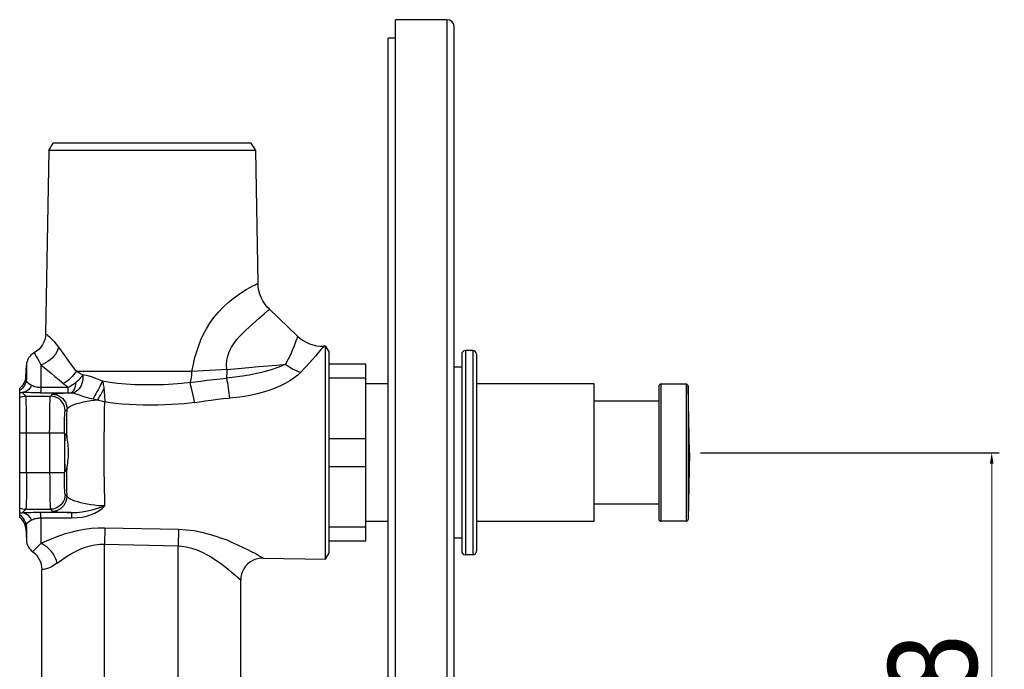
# Model space of a CAD drawing. Header units: millimetres. Extents: x 2514 to 3309, y -1320 to -667.
# Tile 3 of 9: x 2745 to 2879, y -1193 to -1105. Entities that reach past the tile are written whole.
import ezdxf

# ---------------------------------------------------------------- set-up
doc = ezdxf.new("R2010")
doc.units = ezdxf.units.MM
doc.layers.add('OGGETTO', color=7, linetype='Continuous', lineweight=25)
doc.styles.add('ISO', font='tahoma.ttf')
doc.dimstyles.new('ISO-25', dxfattribs={"dimtxt": 12, "dimasz": 1.5, "dimexe": 1, "dimexo": 1.5, "dimgap": 1.5, "dimtad": 1, "dimtxsty": 'ISO', "dimcen": 2.5, "dimclrd": 7, "dimclre": 7, "dimclrt": 7, "dimadec": 0, "dimazin": 0, "dimtfac": 1, "dimtmove": 0, "dimatfit": 3, "dimfxl": 1, "dimlwd": 13, "dimarcsym": 0})

# ---------------------------------------------------------------- blocks, each defined once
blk = doc.blocks.new('*D18')
at = {"layer": 'Defpoints', "color": 0, "transparency": 16777216}
for p in [(2836.33, -1163.9), (2877.37, -1163.9), (2852.21, -1231.9)]:
    blk.add_point(p, dxfattribs=at)
at = {"layer": 'OGGETTO', "color": 7, "lineweight": -2, "transparency": 16777216}
for p, q in [((2837.83, -1163.9), (2878.37, -1163.9)), ((2853.71, -1231.9), (2878.37, -1231.9))]:
    blk.add_line(p, q, dxfattribs=at)
at = {"layer": 'OGGETTO', "color": 7, "lineweight": 13, "transparency": 16777216}
blk.add_line((2877.37, -1230.4), (2877.37, -1165.4), dxfattribs=at)
at = {"layer": 'OGGETTO', "color": 7, "transparency": 16777216}
for points in [[(2877.12, -1165.4), (2877.62, -1165.4), (2877.37, -1163.9)], [(2877.12, -1230.4), (2877.62, -1230.4), (2877.37, -1231.9)]]:
    blk.add_solid(points, dxfattribs=at)
at = {"layer": 'OGGETTO', "color": 7, "transparency": 16777216, "insert": (2863.33, -1197.29), "char_height": 12, "attachment_point": 2, "rotation": 90, "style": 'ISO'}
blk.add_mtext('68', dxfattribs=at)

msp = doc.modelspace()

# ---------------------------------------------------------------- linework, layer by layer
at = {"layer": 'OGGETTO'}
for p, q in [((2796.418, -1305.152), (2796.418, -1105.152)), ((2803.418, -1105.152), (2796.418, -1105.152)), ((2803.418, -1105.152), (2803.418, -1305.152)), ((2804.418, -1304.152), (2804.418, -1106.152)), ((2795.418, -1302.652), (2795.418, -1107.652)), ((2796.418, -1107.652), (2795.418, -1107.652)), ((2749.377, -1122.901), (2749.978, -1121.901)), ((2776.859, -1121.901), (2749.978, -1121.901)), ((2777.46, -1122.901), (2776.859, -1121.901)), ((2749.377, -1122.901), (2748.943, -1147.772)), ((2777.46, -1122.901), (2749.377, -1122.901)), ((2777.774, -1140.913), (2777.46, -1122.901)), ((2779.325, -1144.446), (2783.145, -1148.086)), ((2747.368, -1150.359), (2747.37, -1150.363)), ((2786.919, -1149.461), (2786.679, -1149.465)), ((2786.919, -1178.342), (2786.919, -1149.461)), ((2786.919, -1149.461), (2787.418, -1150.294)), ((2787.418, -1177.509), (2787.418, -1150.294)), ((2805.418, -1150.552), (2805.418, -1177.252)), ((2805.918, -1150.052), (2805.918, -1177.752)), ((2806.918, -1150.052), (2805.918, -1150.052)), ((2806.918, -1150.052), (2806.918, -1177.752)), ((2807.418, -1150.552), (2807.418, -1177.252)), ((2746.237, -1153.62), (2746.321, -1152.015)), ((2746.321, -1152.015), (2746.321, -1153.872)), ((2748.284, -1151.979), (2748.284, -1155.058)), ((2792.418, -1151.901), (2787.418, -1151.901)), ((2792.418, -1175.901), (2792.418, -1151.901)), ((2766.084, -1152.867), (2753.069, -1152.867)), ((2768.806, -1152.866), (2766.084, -1152.867)), ((2805.418, -1152.302), (2804.418, -1152.302)), ((2746.235, -1153.654), (2746.2, -1153.905)), ((2746.237, -1153.61), (2746.235, -1153.654)), ((2746.237, -1153.611), (2746.237, -1153.61)), ((2746.237, -1153.654), (2746.237, -1153.62)), ((2768.664, -1154.81), (2768.568, -1154.37)), ((2792.418, -1153.802), (2787.418, -1153.802)), ((2795.418, -1154.552), (2792.418, -1154.552)), ((2823.418, -1154.552), (2807.418, -1154.552)), ((2823.418, -1173.251), (2823.418, -1154.552)), ((2832.468, -1154.602), (2832.468, -1173.202)), ((2835.874, -1154.602), (2832.468, -1154.602)), ((2835.874, -1154.602), (2835.874, -1173.202)), ((2745.418, -1172.674), (2745.418, -1155.129)), ((2746.249, -1156.233), (2745.745, -1155.729)), ((2748.25, -1155.774), (2751.979, -1155.777)), ((2752.013, -1155.057), (2748.284, -1155.058)), ((2749.846, -1155.975), (2749.588, -1156.233)), ((2751.979, -1155.777), (2752.093, -1155.777)), ((2752.093, -1155.777), (2752.214, -1155.779)), ((2752.214, -1155.779), (2752.385, -1155.781)), ((2768.781, -1155.343), (2768.664, -1154.81)), ((2768.91, -1155.93), (2768.781, -1155.343)), ((2769.042, -1156.526), (2768.91, -1155.93)), ((2832.168, -1154.902), (2832.168, -1172.902)), ((2836.331, -1163.902), (2836.174, -1154.896)), ((2836.174, -1154.896), (2836.174, -1172.907)), ((2746.249, -1156.233), (2749.588, -1156.233)), ((2755.374, -1156.608), (2755.586, -1156.648)), ((2755.586, -1156.648), (2755.784, -1156.684)), ((2755.784, -1156.684), (2755.974, -1156.717)), ((2769.167, -1157.087), (2769.042, -1156.526)), ((2832.168, -1156.902), (2823.418, -1156.902)), ((2751.587, -1158.232), (2751.844, -1157.974)), ((2745.418, -1161.23), (2751.486, -1161.23)), ((2746.35, -1166.573), (2746.35, -1161.23)), ((2749.487, -1161.23), (2749.487, -1166.573)), ((2751.486, -1161.23), (2751.486, -1166.573)), ((2751.593, -1161.401), (2751.768, -1161.401)), ((2792.418, -1162.001), (2787.418, -1162.001)), ((2836.331, -1163.902), (2836.174, -1172.907)), ((2745.418, -1166.573), (2751.486, -1166.573)), ((2751.768, -1166.401), (2751.593, -1166.401)), ((2751.82, -1166.968), (2751.815, -1165.997)), ((2792.418, -1165.802), (2787.418, -1165.802)), ((2751.844, -1169.829), (2751.587, -1169.571)), ((2745.744, -1172.074), (2746.249, -1171.57)), ((2746.249, -1171.57), (2749.588, -1171.57)), ((2752.428, -1172.025), (2748.25, -1172.029)), ((2749.588, -1171.57), (2749.846, -1171.827)), ((2832.168, -1170.902), (2823.418, -1170.902)), ((2748.284, -1172.745), (2748.284, -1176.215)), ((2748.284, -1172.745), (2752.462, -1172.746)), ((2795.418, -1173.252), (2792.418, -1173.252)), ((2823.418, -1173.252), (2807.418, -1173.252)), ((2835.874, -1173.202), (2832.468, -1173.202)), ((2746.235, -1174.15), (2746.2, -1173.898)), ((2746.235, -1174.15), (2746.237, -1174.193)), ((2746.237, -1174.193), (2746.235, -1174.15)), ((2746.237, -1174.183), (2746.321, -1175.788)), ((2746.28, -1173.99), (2746.299, -1173.957)), ((2746.299, -1173.957), (2746.321, -1173.931)), ((2746.321, -1173.931), (2746.321, -1175.788)), ((2756.97, -1174.128), (2756.918, -1176.325)), ((2766.97, -1174.333), (2756.97, -1174.128)), ((2766.97, -1174.333), (2766.918, -1176.557)), ((2792.418, -1174.001), (2787.418, -1174.001)), ((2792.418, -1175.901), (2787.418, -1175.901)), ((2805.418, -1175.502), (2804.418, -1175.502)), ((2756.918, -1212.978), (2756.918, -1176.325)), ((2756.918, -1176.325), (2766.918, -1176.557)), ((2766.918, -1196.044), (2766.918, -1176.557)), ((2786.919, -1178.342), (2787.418, -1177.509)), ((2778.47, -1178.198), (2778.43, -1178.174)), ((2778.47, -1178.198), (2786.919, -1178.342)), ((2806.918, -1177.752), (2805.918, -1177.752)), ((2748.418, -1239.768), (2748.418, -1179.757)), ((2775.418, -1201.901), (2775.418, -1181.197))]:
    msp.add_line(p, q, dxfattribs=at)
for points in [[(2768.806, -1152.866), (2768.998, -1151.9), (2769.214, -1150.995), (2769.451, -1150.158), (2769.719, -1149.365), (2770.02, -1148.594), (2770.369, -1147.837), (2770.774, -1147.074), (2771.243, -1146.316), (2771.785, -1145.562), (2772.384, -1144.835), (2773.032, -1144.156), (2773.706, -1143.529), (2774.397, -1142.966), (2775.058, -1142.476), (2775.65, -1142.079), (2776.182, -1141.754), (2776.65, -1141.487), (2777.045, -1141.275), (2777.361, -1141.114), (2777.59, -1141.001), (2777.728, -1140.934), (2777.774, -1140.913)], [(2779.325, -1144.446), (2778.985, -1144.089), (2778.681, -1143.699), (2778.419, -1143.284), (2778.199, -1142.844), (2778.022, -1142.382), (2777.891, -1141.903), (2777.808, -1141.41), (2777.774, -1140.913)], [(2777.911, -1145.666), (2778.607, -1145.067), (2779.121, -1144.622)], [(2779.121, -1144.622), (2779.27, -1144.492), (2779.325, -1144.446)], [(2773.515, -1152.602), (2773.489, -1151.966), (2773.539, -1151.355), (2773.658, -1150.783), (2773.862, -1150.213), (2774.188, -1149.588), (2774.558, -1149.002), (2774.897, -1148.555), (2775.257, -1148.15), (2775.661, -1147.723), (2776.095, -1147.294), (2776.556, -1146.863), (2777.023, -1146.441), (2777.483, -1146.036), (2777.911, -1145.666)], [(2748.943, -1147.772), (2748.911, -1148.162), (2748.827, -1148.548), (2748.694, -1148.917), (2748.514, -1149.267), (2748.287, -1149.593), (2748.017, -1149.888), (2747.707, -1150.146), (2747.368, -1150.359)], [(2748.943, -1147.772), (2748.981, -1147.8), (2749.087, -1147.88), (2749.247, -1148.008), (2749.457, -1148.195), (2749.725, -1148.455), (2750.033, -1148.78), (2750.359, -1149.161), (2750.697, -1149.601)], [(2783.145, -1148.086), (2783.133, -1148.128), (2783.093, -1148.253), (2783.023, -1148.464), (2782.92, -1148.757), (2782.786, -1149.122), (2782.618, -1149.557), (2782.413, -1150.057), (2782.164, -1150.617), (2781.862, -1151.233), (2781.51, -1151.904)], [(2783.145, -1148.086), (2783.511, -1148.403), (2783.908, -1148.683), (2784.327, -1148.922), (2784.768, -1149.121), (2785.229, -1149.276), (2785.704, -1149.386), (2786.19, -1149.45), (2786.679, -1149.465)], [(2747.37, -1150.363), (2747.42, -1150.434), (2747.512, -1150.597), (2747.652, -1150.833), (2747.832, -1151.142), (2748.042, -1151.527), (2748.284, -1151.979)], [(2750.697, -1149.601), (2750.589, -1149.92), (2750.442, -1150.233), (2750.264, -1150.53), (2750.055, -1150.811), (2749.814, -1151.076), (2749.545, -1151.319), (2749.253, -1151.535), (2748.942, -1151.72), (2748.615, -1151.87), (2748.284, -1151.979)], [(2750.697, -1149.601), (2751.035, -1150.068), (2751.397, -1150.565)], [(2751.397, -1150.565), (2752.185, -1151.652), (2753.069, -1152.867)], [(2786.679, -1149.465), (2786.649, -1149.501), (2786.555, -1149.61), (2786.395, -1149.797), (2786.173, -1150.062), (2785.893, -1150.393), (2785.554, -1150.79), (2785.158, -1151.248), (2784.699, -1151.768), (2784.168, -1152.35), (2783.567, -1152.991)], [(2748.284, -1151.979), (2748.725, -1152.336), (2749.192, -1152.719), (2749.687, -1153.127), (2750.209, -1153.562), (2750.756, -1154.028), (2751.435, -1154.613)], [(2773.515, -1152.602), (2775.068, -1152.468), (2776.516, -1152.34), (2777.838, -1152.226), (2779.089, -1152.115), (2780.323, -1152.004), (2781.51, -1151.904)], [(2781.51, -1151.904), (2780.973, -1152.144), (2780.329, -1152.394), (2779.537, -1152.656)], [(2781.51, -1151.904), (2781.828, -1152.138), (2782.162, -1152.353), (2782.504, -1152.547), (2782.854, -1152.719), (2783.21, -1152.868), (2783.567, -1152.991)], [(2753.069, -1152.867), (2752.917, -1153.107), (2752.739, -1153.346), (2752.541, -1153.577), (2752.325, -1153.798), (2752.091, -1154.007), (2751.845, -1154.2), (2751.589, -1154.373), (2751.331, -1154.523)], [(2754.011, -1153.359), (2754.01, -1153.645), (2753.981, -1153.937), (2753.925, -1154.225), (2753.845, -1154.504), (2753.741, -1154.768), (2753.616, -1155.011), (2753.472, -1155.229), (2753.313, -1155.417), (2753.142, -1155.57), (2752.962, -1155.686), (2752.776, -1155.763), (2752.592, -1155.797)], [(2754.011, -1153.359), (2753.84, -1153.28), (2753.674, -1153.199), (2753.515, -1153.117), (2753.361, -1153.034), (2753.212, -1152.951), (2753.069, -1152.867)], [(2753.106, -1154.312), (2753.28, -1154.156), (2753.447, -1153.996), (2753.605, -1153.835), (2753.752, -1153.674), (2753.888, -1153.514), (2754.011, -1153.359)], [(2756.662, -1154.197), (2756.192, -1154.016), (2755.736, -1153.841), (2755.297, -1153.674), (2754.868, -1153.531), (2754.438, -1153.427), (2754.011, -1153.359)], [(2768.568, -1154.37), (2768.639, -1154.167), (2768.699, -1153.939), (2768.746, -1153.691), (2768.78, -1153.426), (2768.8, -1153.149), (2768.806, -1152.867)], [(2773.515, -1152.602), (2772.792, -1152.649), (2772.023, -1152.698), (2771.199, -1152.744), (2770.368, -1152.788), (2769.576, -1152.831), (2768.806, -1152.866)], [(2773.515, -1152.602), (2773.518, -1152.804), (2773.518, -1153.008), (2773.515, -1153.21), (2773.509, -1153.409), (2773.5, -1153.604), (2773.488, -1153.792)], [(2779.537, -1152.656), (2778.719, -1152.896), (2778.048, -1153.067), (2777.371, -1153.213), (2776.566, -1153.368), (2775.657, -1153.518), (2774.629, -1153.659), (2773.488, -1153.792)], [(2783.567, -1152.991), (2783.164, -1153.371), (2782.681, -1153.753), (2782.108, -1154.139), (2781.474, -1154.51), (2780.82, -1154.843), (2780.098, -1155.155), (2779.253, -1155.466), (2778.347, -1155.75), (2777.466, -1155.981), (2776.481, -1156.176), (2775.279, -1156.349), (2773.897, -1156.493)], [(2746.321, -1153.872), (2746.296, -1154.106), (2746.244, -1154.337), (2746.165, -1154.56), (2746.06, -1154.772), (2745.931, -1154.97), (2745.78, -1155.152), (2745.608, -1155.314), (2745.418, -1155.455)], [(2746.2, -1153.905), (2746.119, -1154.193), (2745.997, -1154.465), (2745.838, -1154.714), (2745.642, -1154.938), (2745.418, -1155.129)], [(2747.031, -1154.779), (2746.918, -1154.982), (2746.786, -1155.166), (2746.639, -1155.328), (2746.477, -1155.465), (2746.304, -1155.575), (2746.123, -1155.656), (2745.934, -1155.708), (2745.745, -1155.729)], [(2746.321, -1153.872), (2746.302, -1153.851), (2746.284, -1153.818), (2746.268, -1153.784), (2746.255, -1153.756), (2746.246, -1153.729), (2746.24, -1153.693), (2746.237, -1153.654)], [(2747.031, -1154.779), (2746.8, -1154.659), (2746.619, -1154.531), (2746.487, -1154.397), (2746.397, -1154.244), (2746.344, -1154.066), (2746.321, -1153.872)], [(2748.284, -1155.058), (2748.109, -1155.051), (2747.942, -1155.039), (2747.788, -1155.019), (2747.638, -1154.991), (2747.487, -1154.955), (2747.334, -1154.909), (2747.182, -1154.849), (2747.031, -1154.779)], [(2752.013, -1155.056), (2751.89, -1154.968), (2751.771, -1154.88), (2751.656, -1154.791), (2751.544, -1154.702), (2751.435, -1154.613)], [(2753.106, -1154.312), (2752.936, -1154.453), (2752.761, -1154.588), (2752.582, -1154.715), (2752.398, -1154.836), (2752.207, -1154.95), (2752.013, -1155.056)], [(2752.344, -1155.78), (2752.469, -1155.745), (2752.593, -1155.66), (2752.71, -1155.528), (2752.817, -1155.352), (2752.913, -1155.137), (2752.994, -1154.888), (2753.059, -1154.609), (2753.106, -1154.312)], [(2756.662, -1154.197), (2756.564, -1154.391), (2756.45, -1154.612), (2756.325, -1154.852), (2756.191, -1155.106), (2756.051, -1155.369), (2755.908, -1155.635), (2755.766, -1155.897), (2755.627, -1156.151), (2755.495, -1156.391), (2755.374, -1156.608)], [(2756.662, -1154.197), (2756.702, -1154.345), (2756.737, -1154.501), (2756.768, -1154.664), (2756.795, -1154.835), (2756.819, -1155.016), (2756.838, -1155.207)], [(2768.568, -1154.37), (2767.449, -1154.523), (2766.258, -1154.623), (2764.976, -1154.686), (2763.659, -1154.715), (2762.338, -1154.709), (2761.048, -1154.675), (2759.839, -1154.61), (2758.7, -1154.51), (2757.641, -1154.375), (2756.662, -1154.197)], [(2768.568, -1154.37), (2769.238, -1154.279), (2769.987, -1154.177), (2770.841, -1154.066), (2771.74, -1153.961), (2772.615, -1153.87), (2773.488, -1153.792)], [(2773.488, -1153.792), (2773.549, -1154.108), (2773.61, -1154.443), (2773.668, -1154.787), (2773.724, -1155.137), (2773.775, -1155.49), (2773.822, -1155.838), (2773.863, -1156.176), (2773.897, -1156.493)], [(2745.418, -1155.719), (2745.491, -1155.719), (2745.57, -1155.72), (2745.654, -1155.723), (2745.745, -1155.729)], [(2748.25, -1155.774), (2747.922, -1155.773), (2747.59, -1155.771), (2747.247, -1155.767), (2746.912, -1155.762), (2746.607, -1155.756), (2746.316, -1155.749), (2746.027, -1155.74), (2745.745, -1155.729)], [(2748.284, -1155.058), (2748.279, -1155.258), (2748.274, -1155.43), (2748.269, -1155.571), (2748.263, -1155.676), (2748.256, -1155.745), (2748.25, -1155.775)], [(2749.846, -1155.975), (2749.918, -1155.947), (2750.06, -1155.92), (2750.269, -1155.895), (2750.547, -1155.87), (2750.899, -1155.846), (2751.317, -1155.822), (2751.798, -1155.8), (2752.344, -1155.78)], [(2749.846, -1155.975), (2750.158, -1156), (2750.463, -1156.074), (2750.752, -1156.194), (2751.02, -1156.358), (2751.258, -1156.562), (2751.462, -1156.8), (2751.626, -1157.067), (2751.746, -1157.357), (2751.82, -1157.662), (2751.844, -1157.974)], [(2751.979, -1155.776), (2751.985, -1155.747), (2751.991, -1155.679), (2751.997, -1155.575), (2752.003, -1155.435), (2752.008, -1155.261), (2752.013, -1155.057)], [(2752.385, -1155.781), (2752.427, -1155.782), (2752.469, -1155.784), (2752.51, -1155.787), (2752.551, -1155.791), (2752.592, -1155.797)], [(2752.592, -1155.797), (2752.806, -1155.839), (2753.025, -1155.901), (2753.247, -1155.975), (2753.476, -1156.057), (2753.711, -1156.143), (2753.965, -1156.233), (2754.247, -1156.327), (2754.568, -1156.422), (2754.944, -1156.515), (2755.374, -1156.608)], [(2756.838, -1155.207), (2756.705, -1155.462), (2756.561, -1155.726), (2756.413, -1155.989), (2756.264, -1156.246), (2756.115, -1156.492), (2755.974, -1156.717)], [(2756.838, -1155.207), (2756.865, -1155.513), (2756.932, -1156.441)], [(2745.418, -1156.415), (2745.616, -1156.337), (2745.821, -1156.28), (2746.033, -1156.245), (2746.249, -1156.233)], [(2746.35, -1161.23), (2746.349, -1160.592), (2746.346, -1159.964), (2746.342, -1159.357), (2746.336, -1158.781), (2746.329, -1158.244), (2746.32, -1157.757), (2746.311, -1157.326), (2746.3, -1156.959), (2746.288, -1156.662), (2746.275, -1156.44), (2746.262, -1156.296), (2746.249, -1156.233)], [(2749.487, -1161.23), (2749.488, -1160.591), (2749.491, -1159.963), (2749.495, -1159.356), (2749.501, -1158.78), (2749.508, -1158.243), (2749.517, -1157.756), (2749.526, -1157.325), (2749.537, -1156.959), (2749.549, -1156.662), (2749.562, -1156.44), (2749.575, -1156.296), (2749.588, -1156.233)], [(2751.587, -1158.232), (2751.562, -1157.919), (2751.489, -1157.615), (2751.368, -1157.325), (2751.204, -1157.058), (2751.001, -1156.819), (2750.762, -1156.616), (2750.495, -1156.452), (2750.205, -1156.331), (2749.901, -1156.258), (2749.588, -1156.233)], [(2751.844, -1157.974), (2751.903, -1157.863), (2752.031, -1157.75), (2752.222, -1157.631), (2752.477, -1157.508), (2752.802, -1157.377), (2753.185, -1157.249), (2753.606, -1157.127), (2754.065, -1157.013), (2754.576, -1156.91), (2755.089, -1156.82), (2755.554, -1156.757), (2755.974, -1156.717)], [(2755.974, -1156.717), (2756.138, -1156.773), (2756.305, -1156.826), (2756.473, -1156.877), (2756.643, -1156.925), (2756.811, -1156.969), (2756.98, -1157.009)], [(2756.989, -1171.129), (2756.961, -1170.047), (2756.938, -1168.917), (2756.919, -1167.747), (2756.905, -1166.548), (2756.897, -1165.327), (2756.893, -1164.096), (2756.895, -1162.863), (2756.902, -1161.638), (2756.914, -1160.431), (2756.931, -1159.251), (2756.953, -1158.108), (2756.98, -1157.009)], [(2756.932, -1156.441), (2756.954, -1156.734), (2756.98, -1157.009)], [(2769.167, -1157.087), (2768.491, -1157.182), (2767.745, -1157.263), (2766.924, -1157.331), (2766.046, -1157.383), (2765.123, -1157.42), (2764.166, -1157.442), (2763.185, -1157.452), (2762.197, -1157.447), (2761.212, -1157.425), (2760.25, -1157.384), (2759.328, -1157.319), (2758.464, -1157.233), (2757.684, -1157.13), (2756.98, -1157.009)], [(2769.167, -1157.087), (2769.849, -1156.979), (2770.597, -1156.869), (2771.431, -1156.753), (2772.288, -1156.645), (2773.103, -1156.56), (2773.897, -1156.493)], [(2751.486, -1161.23), (2751.487, -1160.843), (2751.489, -1160.468), (2751.494, -1160.104), (2751.499, -1159.759), (2751.507, -1159.438), (2751.515, -1159.146), (2751.525, -1158.888), (2751.536, -1158.668), (2751.548, -1158.49), (2751.561, -1158.356), (2751.574, -1158.271), (2751.587, -1158.232)], [(2751.815, -1161.806), (2751.82, -1160.835), (2751.826, -1159.873), (2751.835, -1158.919), (2751.844, -1157.974)], [(2751.768, -1161.401), (2751.776, -1161.414), (2751.784, -1161.448), (2751.793, -1161.505), (2751.8, -1161.584), (2751.808, -1161.684), (2751.815, -1161.806)], [(2751.815, -1161.806), (2751.834, -1161.997), (2751.86, -1162.217), (2751.894, -1162.46), (2751.931, -1162.724), (2751.965, -1163.004), (2751.992, -1163.297), (2752.01, -1163.6), (2752.016, -1163.906), (2752.01, -1164.21), (2751.992, -1164.51), (2751.964, -1164.803), (2751.93, -1165.083), (2751.894, -1165.346), (2751.86, -1165.588), (2751.834, -1165.807), (2751.815, -1165.997)], [(2746.35, -1166.573), (2746.349, -1167.211), (2746.346, -1167.838), (2746.342, -1168.445), (2746.336, -1169.022), (2746.329, -1169.558), (2746.32, -1170.046), (2746.311, -1170.477), (2746.3, -1170.844), (2746.288, -1171.141), (2746.275, -1171.363), (2746.262, -1171.507), (2746.249, -1171.57)], [(2749.487, -1166.573), (2749.488, -1167.211), (2749.491, -1167.839), (2749.495, -1168.446), (2749.501, -1169.022), (2749.508, -1169.559), (2749.517, -1170.046), (2749.526, -1170.477), (2749.537, -1170.844), (2749.549, -1171.141), (2749.562, -1171.363), (2749.575, -1171.507), (2749.588, -1171.57)], [(2751.587, -1169.571), (2751.574, -1169.532), (2751.561, -1169.447), (2751.548, -1169.313), (2751.536, -1169.135), (2751.525, -1168.915), (2751.515, -1168.657), (2751.507, -1168.365), (2751.499, -1168.044), (2751.494, -1167.699), (2751.489, -1167.335), (2751.487, -1166.96), (2751.486, -1166.573)], [(2751.815, -1165.997), (2751.808, -1166.119), (2751.8, -1166.219), (2751.793, -1166.298), (2751.784, -1166.355), (2751.776, -1166.389), (2751.768, -1166.401)], [(2751.844, -1169.829), (2751.835, -1168.884), (2751.826, -1167.93), (2751.82, -1166.968)], [(2751.587, -1169.571), (2751.562, -1169.885), (2751.489, -1170.186), (2751.374, -1170.467), (2751.218, -1170.726), (2751.022, -1170.962), (2750.788, -1171.168), (2750.521, -1171.338), (2750.227, -1171.464), (2749.913, -1171.543), (2749.588, -1171.57)], [(2749.846, -1171.827), (2750.16, -1171.802), (2750.461, -1171.73), (2750.741, -1171.615), (2751, -1171.459), (2751.237, -1171.262), (2751.443, -1171.028), (2751.612, -1170.761), (2751.739, -1170.467), (2751.817, -1170.154), (2751.844, -1169.829)], [(2756.989, -1171.129), (2756.547, -1171.122), (2756.074, -1171.093), (2755.566, -1171.042), (2755.058, -1170.978), (2754.59, -1170.9), (2754.143, -1170.807), (2753.709, -1170.703), (2753.297, -1170.588), (2752.91, -1170.463), (2752.568, -1170.334), (2752.29, -1170.207), (2752.071, -1170.081), (2751.916, -1169.958), (2751.844, -1169.829)], [(2745.418, -1171.388), (2745.618, -1171.467), (2745.824, -1171.524), (2746.035, -1171.558), (2746.249, -1171.57)], [(2745.418, -1172.084), (2745.491, -1172.084), (2745.569, -1172.083), (2745.654, -1172.08), (2745.745, -1172.074)], [(2748.25, -1172.029), (2747.93, -1172.03), (2747.601, -1172.032), (2747.257, -1172.036), (2746.919, -1172.041), (2746.614, -1172.047), (2746.322, -1172.054), (2746.03, -1172.063), (2745.744, -1172.074)], [(2747.031, -1173.024), (2746.918, -1172.821), (2746.786, -1172.637), (2746.639, -1172.475), (2746.477, -1172.338), (2746.304, -1172.228), (2746.123, -1172.147), (2745.934, -1172.095), (2745.745, -1172.074)], [(2748.284, -1172.745), (2748.279, -1172.545), (2748.274, -1172.373), (2748.269, -1172.232), (2748.263, -1172.127), (2748.256, -1172.058), (2748.25, -1172.027)], [(2749.846, -1171.827), (2749.919, -1171.856), (2750.066, -1171.884), (2750.286, -1171.91), (2750.58, -1171.936), (2750.955, -1171.961), (2751.394, -1171.985), (2751.884, -1172.006), (2752.428, -1172.025)], [(2752.428, -1172.026), (2753.165, -1172.004), (2753.907, -1171.928), (2754.638, -1171.801), (2755.382, -1171.627), (2756.176, -1171.405), (2756.989, -1171.129)], [(2752.428, -1172.027), (2752.434, -1172.056), (2752.44, -1172.123), (2752.446, -1172.227), (2752.452, -1172.368), (2752.457, -1172.542), (2752.462, -1172.746)], [(2752.462, -1172.747), (2753.22, -1172.709), (2753.903, -1172.629), (2754.497, -1172.507), (2755.047, -1172.335), (2755.617, -1172.095), (2756.148, -1171.807), (2756.601, -1171.487), (2756.989, -1171.129)], [(2746.321, -1173.931), (2746.296, -1173.697), (2746.245, -1173.467), (2746.167, -1173.247), (2746.063, -1173.036), (2745.936, -1172.839), (2745.785, -1172.657), (2745.611, -1172.491), (2745.418, -1172.348)], [(2746.2, -1173.898), (2746.119, -1173.61), (2745.997, -1173.338), (2745.838, -1173.089), (2745.642, -1172.864), (2745.418, -1172.674)], [(2746.321, -1173.931), (2746.345, -1173.733), (2746.4, -1173.552), (2746.492, -1173.4), (2746.627, -1173.266), (2746.806, -1173.139), (2747.031, -1173.024)], [(2747.031, -1173.024), (2747.184, -1172.953), (2747.339, -1172.893), (2747.492, -1172.846), (2747.645, -1172.811), (2747.795, -1172.783), (2747.949, -1172.764), (2748.113, -1172.751), (2748.284, -1172.745)], [(2746.237, -1174.183), (2746.236, -1174.16), (2746.238, -1174.131), (2746.243, -1174.095), (2746.252, -1174.058), (2746.265, -1174.026), (2746.28, -1173.99)], [(2756.97, -1174.124), (2756.093, -1174.127), (2755.179, -1174.192), (2754.209, -1174.319), (2753.242, -1174.497), (2752.339, -1174.716), (2751.468, -1174.973), (2750.612, -1175.261), (2749.789, -1175.571), (2749.015, -1175.891), (2748.284, -1176.215)], [(2778.43, -1178.174), (2778.077, -1177.978), (2777.766, -1177.805), (2777.365, -1177.589), (2776.895, -1177.34), (2776.396, -1177.079), (2775.809, -1176.792), (2775.04, -1176.436), (2774.237, -1176.073), (2773.565, -1175.79), (2772.876, -1175.533), (2772.071, -1175.253), (2771.175, -1174.983), (2770.157, -1174.733), (2769.087, -1174.527), (2768.032, -1174.397), (2766.97, -1174.337)], [(2748.284, -1176.215), (2748.032, -1176.492), (2747.809, -1176.725), (2747.612, -1176.916), (2747.449, -1177.064), (2747.327, -1177.168), (2747.239, -1177.246), (2747.183, -1177.298), (2747.158, -1177.313)], [(2747.158, -1177.313), (2747.435, -1177.536), (2747.685, -1177.791), (2747.9, -1178.071), (2748.081, -1178.374), (2748.226, -1178.699), (2748.332, -1179.042), (2748.397, -1179.397), (2748.418, -1179.757)], [(2750.499, -1178.895), (2750.396, -1178.542), (2750.259, -1178.194), (2750.094, -1177.865), (2749.901, -1177.551), (2749.68, -1177.255), (2749.435, -1176.981), (2749.168, -1176.736), (2748.885, -1176.524), (2748.587, -1176.348), (2748.284, -1176.215)], [(2750.499, -1178.895), (2751.118, -1178.434), (2751.768, -1178.005), (2752.438, -1177.601), (2753.104, -1177.244), (2753.726, -1176.958), (2754.34, -1176.728), (2754.987, -1176.54), (2755.639, -1176.406), (2756.283, -1176.335), (2756.918, -1176.325)], [(2766.918, -1176.557), (2767.436, -1176.583), (2768.035, -1176.681), (2768.726, -1176.852), (2769.452, -1177.089), (2770.169, -1177.397), (2770.853, -1177.744), (2771.449, -1178.089), (2772.032, -1178.464), (2772.672, -1178.911), (2773.268, -1179.36), (2773.752, -1179.747), (2774.177, -1180.098), (2774.562, -1180.427)], [(2778.47, -1178.198), (2778.073, -1178.217), (2777.685, -1178.288), (2777.32, -1178.406), (2776.976, -1178.567), (2776.649, -1178.775), (2776.349, -1179.025), (2776.081, -1179.317), (2775.851, -1179.645), (2775.667, -1180.002), (2775.531, -1180.384), (2775.447, -1180.788), (2775.418, -1181.197)], [(2750.499, -1178.895), (2750.157, -1179.131), (2749.845, -1179.322), (2749.569, -1179.464), (2749.314, -1179.569), (2749.067, -1179.65), (2748.85, -1179.706), (2748.677, -1179.737), (2748.542, -1179.751), (2748.451, -1179.759), (2748.418, -1179.757)], [(2774.562, -1180.427), (2775.128, -1180.929), (2775.296, -1181.085), (2775.389, -1181.174), (2775.418, -1181.197)]]:
    msp.add_lwpolyline(points, dxfattribs=at)
for centre, radius, start, end in [((2803.418, -1106.152), 1, 0, 90), ((2748.318, -1152.119), 2, 118.35434, 177), ((2805.918, -1150.552), 0.5, 90, 180), ((2806.918, -1150.552), 0.5, 0, 90), ((2832.468, -1154.902), 0.3, 90, 180), ((2835.874, -1154.902), 0.3, 1, 90), ((2832.468, -1172.902), 0.3, 180, 270), ((2835.874, -1172.902), 0.3, 270, 359), ((2748.318, -1175.684), 2, 183, 234.55493), ((2805.918, -1177.252), 0.5, 180, 270), ((2806.918, -1177.252), 0.5, 270, 0)]:
    msp.add_arc(centre, radius, start, end, dxfattribs=at)
msp.add_ellipse((2751.593, -1163.901), major_axis=(0, 2.5), ratio=0.0349208, start_param=0, end_param=3.1415927, dxfattribs=at)

# ---------------------------------------------------------------- dimensions: what is measured, and where the dimension line sits
dim = msp.add_linear_dim(base=(2877.375, -1163.902), p1=(2852.212, -1231.902), p2=(2836.331, -1163.902), angle=90, dimstyle='ISO-25', dxfattribs=at)
dim.commit()
dim.dimension.update_dxf_attribs({"geometry": '*D18', "text_midpoint": (2877.375, -1197.294), "dimtype": 160})

doc.saveas('drawing.dxf')
